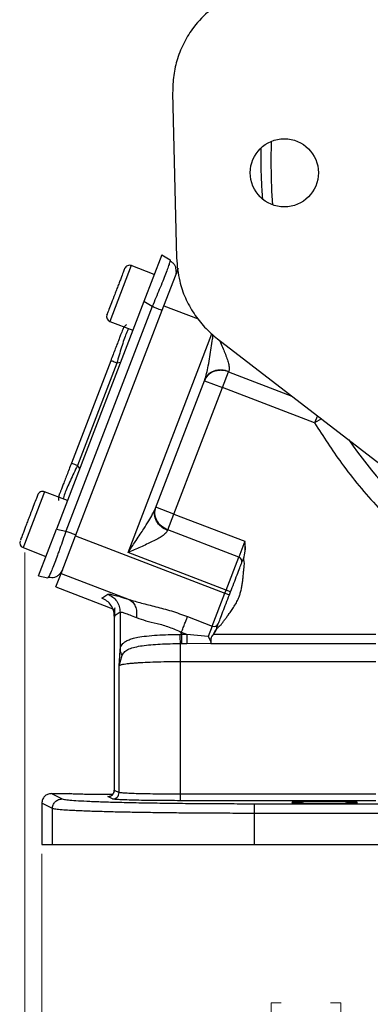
# Model space of a CAD drawing. Header units: inches. Extents: x 0.6 to 16.3, y 0.2 to 11.5.
# Tile 9 of 12: x 9.9 to 11.3, y 4 to 8.1. Entities that reach past the tile are written whole.
import ezdxf

# ---------------------------------------------------------------- set-up
doc = ezdxf.new("R2010")
doc.units = ezdxf.units.IN
doc.header["$MEASUREMENT"] = 0
doc.styles.add('SLDTEXTSTYLE0', font='TXT', dxfattribs={"width": 0.75})
doc.dimstyles.new('SLDDIMSTYLE1', dxfattribs={"dimtxt": 0.137795, "dimasz": 0.14, "dimexe": 0, "dimexo": 0.0625, "dimgap": 0.034449, "dimtad": 0, "dimdec": 1, "dimlfac": 1.5, "dimrnd": 1e-09, "dimzin": 12, "dimdsep": 46, "dimtxsty": 'SLDTEXTSTYLE0', "dimblk1": 'CLOSED', "dimblk2": 'CLOSED', "dimsah": 1, "dimcen": 0.09, "dimadec": 0, "dimazin": 3, "dimtfac": 1, "dimtdec": 1, "dimtofl": 0, "dimtmove": 0, "dimatfit": 3, "dimldrblk": 'CLOSED', "dimfxl": 0, "dimfrac": 2, "dimtolj": 1, "dimtzin": 12, "dimarcsym": 0})

# ---------------------------------------------------------------- blocks, each defined once
blk = doc.blocks.new('_Closed')
at = {"color": 0, "linetype": 'ByBlock', "lineweight": -2}
for p, q in [((-1, 0.166667), (0, 0)), ((-1, 0.166667), (-1, -0.166667)), ((0, 0), (-1, -0.166667)), ((0, 0), (-1, 0))]:
    blk.add_line(p, q, dxfattribs=at)
blk = doc.blocks.new('_D_4')
at = {"color": 7, "linetype": 'Continuous', "lineweight": 0}
for p, q in [((12.0515, 4.9223), (12.0515, 3.7748)), ((9.9682, 4.6268), (9.9682, 3.7748)), ((10.956, 4.0127), (10.9141, 4.0127)), ((10.9141, 4.0127), (10.9141, 3.7939)), ((11.1597, 4.0127), (11.2017, 4.0127)), ((11.2017, 4.0127), (11.2017, 3.7939)), ((9.9682, 3.8142), (10.7932, 3.8142)), ((10.9141, 3.7939), (10.956, 3.7939)), ((11.2017, 3.7939), (11.1597, 3.7939)), ((12.0515, 3.8142), (11.3225, 3.8142))]:
    blk.add_line(p, q, dxfattribs=at)
at = {"color": 7, "linetype": 'Continuous', "lineweight": 18, "xscale": 0.14, "yscale": 0.14, "rotation": 180.0000000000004}
blk.add_blockref('_Closed', (9.9682, 3.8142, -0.857), dxfattribs=at)
at = {"color": 7, "linetype": 'Continuous', "lineweight": 18, "xscale": 0.14, "yscale": 0.14}
blk.add_blockref('_Closed', (12.0515, 3.8142, -0.857), dxfattribs=at)
at = {"color": 7, "linetype": 'Continuous', "lineweight": 18, "char_height": 0.1378, "attachment_point": 1, "style": 'SLDTEXTSTYLE0'}
for s, insert in [('79', (10.956, 3.9716)), ('3.1', (10.9306, 3.7654))]:
    blk.add_mtext(s, dxfattribs=dict(at, insert=insert))
blk = doc.blocks.new('_D_5')
at = {"color": 7, "linetype": 'Continuous', "lineweight": 0}
for p, q in [((9.8986, 5.8715), (9.8986, 3.1114)), ((12.0515, 4.9223), (12.0515, 3.1114)), ((10.4874, 3.3493), (10.4454, 3.3493)), ((10.4454, 3.3493), (10.4454, 3.1305)), ((10.691, 3.3493), (10.733, 3.3493)), ((10.733, 3.3493), (10.733, 3.1305)), ((9.8986, 3.1508), (10.3245, 3.1508)), ((10.4454, 3.1305), (10.4874, 3.1305)), ((10.733, 3.1305), (10.691, 3.1305)), ((12.0515, 3.1508), (10.8538, 3.1508))]:
    blk.add_line(p, q, dxfattribs=at)
at = {"color": 7, "linetype": 'Continuous', "lineweight": 18, "xscale": 0.14, "yscale": 0.14, "rotation": 180.0000000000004}
blk.add_blockref('_Closed', (9.8986, 3.1508, -0.857), dxfattribs=at)
at = {"color": 7, "linetype": 'Continuous', "lineweight": 18, "xscale": 0.14, "yscale": 0.14}
blk.add_blockref('_Closed', (12.0515, 3.1508, -0.857), dxfattribs=at)
at = {"color": 7, "linetype": 'Continuous', "lineweight": 18, "char_height": 0.1378, "attachment_point": 1, "style": 'SLDTEXTSTYLE0'}
for s, insert in [('82', (10.4874, 3.3082)), ('3.2', (10.4619, 3.102))]:
    blk.add_mtext(s, dxfattribs=dict(at, insert=insert))

msp = doc.modelspace()

# ---------------------------------------------------------------- linework, layer by layer
at = {"color": 7, "linetype": 'Continuous', "lineweight": 25}
for p, q in [((10.5081, 7.7677), (10.5239, 7.0873)), ((10.4631, 7.0988), (10.3893, 6.9063)), ((10.4631, 7.0988), (10.4973, 7.0783)), ((10.4323, 7.0185), (10.3377, 7.0548)), ((10.472, 6.8894), (10.5317, 7.0448)), ((10.5231, 7.0313), (10.5197, 7.0135)), ((10.3893, 6.9063), (10.0286, 5.9668)), ((10.4234, 6.8858), (10.0677, 5.9592)), ((10.1075, 5.9399), (10.472, 6.8894)), ((10.4234, 6.8858), (10.3893, 6.9063)), ((10.2493, 6.8245), (10.3439, 6.7882)), ((10.6934, 6.7525), (11.715, 5.965)), ((10.2528, 6.6625), (10.0904, 6.2394)), ((10.2777, 6.6529), (10.1153, 6.2298)), ((10.4371, 6.0545), (10.6403, 6.5837)), ((10.7136, 6.5515), (10.7387, 6.6167)), ((10.7387, 6.6167), (10.7396, 6.6192)), ((10.5132, 6.0294), (10.7136, 6.5515)), ((10.6389, 6.5801), (10.7136, 6.5515)), ((11.0939, 6.4055), (10.7136, 6.5515)), ((10.0739, 6.0849), (9.9793, 6.1212)), ((10.5132, 6.0294), (10.4385, 6.058)), ((10.4882, 5.9641), (10.5132, 6.0294)), ((10.5132, 6.0294), (10.8057, 5.9171)), ((9.9547, 5.7744), (10.0286, 5.9668)), ((10.0286, 5.9668), (10.0677, 5.9592)), ((10.0479, 5.7845), (10.1075, 5.9399)), ((10.1075, 5.9399), (10.7237, 5.7034)), ((10.4872, 5.9617), (10.4882, 5.9641)), ((10.7807, 5.8518), (10.4882, 5.9641)), ((9.8834, 5.9308), (9.88, 5.9221)), ((10.8057, 5.9171), (10.7807, 5.8518)), ((9.8909, 5.891), (9.9856, 5.8546)), ((10.7285, 5.7159), (10.324, 5.8712)), ((10.7285, 5.7159), (10.7807, 5.8518)), ((9.9547, 5.7744), (9.9939, 5.7668)), ((10.0266, 5.729), (10.0479, 5.7845)), ((10.0538, 5.7999), (10.0444, 5.7844)), ((10.0479, 5.7845), (10.3283, 5.6769)), ((9.9966, 5.7699), (9.9939, 5.7668)), ((10.0266, 5.729), (10.2686, 5.6361)), ((10.2163, 5.6825), (10.2403, 5.699)), ((10.6715, 5.5675), (10.7237, 5.7034)), ((10.7237, 5.7034), (10.7285, 5.7159)), ((10.7237, 5.7034), (10.7424, 5.6962)), ((10.7472, 5.7087), (10.7285, 5.7159)), ((10.7424, 5.6962), (10.7472, 5.7087)), ((10.2672, 5.6082), (10.2672, 5.6081)), ((10.2672, 5.6081), (10.2672, 4.8901)), ((10.2915, 5.6244), (10.2675, 5.6079)), ((10.2675, 5.6079), (10.2675, 4.8902)), ((10.2915, 5.6244), (10.2915, 5.4667)), ((10.5695, 5.6066), (10.6715, 5.5675)), ((10.6715, 5.5675), (10.6548, 5.5238)), ((10.5445, 5.5329), (10.5395, 5.5329)), ((10.5665, 5.5329), (10.5445, 5.5414)), ((10.5445, 5.5329), (10.5445, 5.5414)), ((10.5665, 5.5329), (10.5445, 5.5329)), ((10.6548, 5.5238), (10.5665, 5.5329)), ((10.6763, 5.5333), (10.6867, 5.5511)), ((10.6768, 5.5329), (10.6873, 5.5508)), ((11.3465, 5.5329), (10.6768, 5.5329)), ((10.6867, 5.5511), (10.687, 5.5519)), ((10.6873, 5.5508), (10.6876, 5.5517)), ((10.5403, 5.4952), (10.5445, 5.4952)), ((10.5445, 5.4952), (10.5665, 5.4952)), ((10.5665, 5.4952), (10.6657, 5.4965)), ((10.6657, 5.4952), (10.6668, 5.4981)), ((10.6657, 5.4965), (10.6658, 5.4967)), ((10.6657, 5.4965), (10.6657, 5.4952)), ((10.6657, 5.4952), (11.3465, 5.4952)), ((10.6658, 5.4967), (10.6661, 5.4974)), ((10.6661, 5.4974), (10.6662, 5.4978)), ((10.2873, 5.4032), (10.2915, 5.4667)), ((10.2873, 5.4032), (10.2998, 5.4476)), ((11.3465, 5.4198), (10.5403, 5.4198)), ((10.5403, 4.8733), (10.5403, 5.4198)), ((10.2873, 4.8803), (10.2873, 5.4032)), ((10.2675, 4.8902), (10.2873, 4.8803)), ((10.012, 4.8139), (9.9682, 4.8359)), ((9.9682, 4.8359), (9.9682, 4.6662)), ((10.0082, 4.8758), (10.052, 4.8539)), ((10.0082, 4.8758), (10.0825, 4.8758)), ((10.2607, 4.8536), (10.2409, 4.8635)), ((11.3465, 4.8733), (10.5403, 4.8733)), ((11.3465, 4.8467), (10.5403, 4.8467)), ((10.012, 4.6662), (10.012, 4.8139)), ((10.8442, 4.8342), (13.2588, 4.8342)), ((13.2588, 4.7943), (10.8442, 4.7943)), ((10.8442, 4.7943), (10.8442, 4.6662)), ((9.9682, 4.6662), (10.012, 4.6662)), ((10.012, 4.6662), (10.8442, 4.6662)), ((10.8442, 4.6662), (13.2588, 4.6662))]:
    msp.add_line(p, q, dxfattribs=at)
at = {"color": 8, "linetype": 'Continuous', "lineweight": 25}
for p, q in [((10.914, 7.4826), (10.9158, 7.5683)), ((10.3377, 7.0548), (10.2493, 6.8245)), ((10.472, 6.8894), (10.6133, 6.8351)), ((10.324, 5.8712), (10.6703, 6.7736)), ((10.2929, 6.6553), (10.2777, 6.6529)), ((10.7387, 6.6167), (10.9993, 6.5167)), ((11.1053, 6.435), (11.0939, 6.4055)), ((11.1218, 6.4222), (11.0939, 6.4055)), ((10.125, 6.2178), (10.1153, 6.2298)), ((9.9793, 6.1212), (9.8967, 5.9058)), ((9.8967, 5.9058), (9.8909, 5.891))]:
    msp.add_line(p, q, dxfattribs=at)
at = {"color": 8, "linetype": 'Continuous', "lineweight": 25, "flags": 128}
msp.add_lwpolyline([(10.9219, 7.3054), (10.9176, 7.3624), (10.914, 7.4826)], dxfattribs=at)
at = {"color": 7, "linetype": 'Continuous', "lineweight": 25}
msp.add_circle((10.9687, 7.438), 0.1406, dxfattribs=at)
for centre, radius, start, end in [((10.3301, 7.0349), 0.0213, 69, 159), ((10.257, 6.8445), 0.0213, 159, 249), ((9.9717, 6.1013), 0.0213, 69, 159), ((9.8986, 5.9109), 0.0213, 159, 249), ((10.775, 5.8338), 0.0189, 343.1171, 72.5963), ((10.6794, 5.5846), 0.0189, 245.4037, 334.8829)]:
    msp.add_arc(centre, radius, start, end, dxfattribs=at)
at = {"color": 8, "linetype": 'Continuous', "lineweight": 25}
msp.add_arc((12.8848, 7.4826), 2.0099, 214.8032, 228.9899, dxfattribs=at)
at = {"color": 7, "linetype": 'Continuous', "lineweight": 25}
for points, knots in [([(10.6619, 8.11), (10.6383, 8.0873), (10.5974, 8.0479), (10.5545, 7.9779), (10.5268, 7.9107), (10.5099, 7.8397), (10.5087, 7.7919), (10.5081, 7.7677)], [0, 0, 0, 0, 0.251927, 0.438574, 0.630634, 0.812808, 1, 1, 1, 1]), ([(10.4973, 7.0783), (10.4978, 7.0778), (10.4982, 7.0774), (10.4971, 7.0734), (10.4971, 7.0731)], [0, 0, 0, 0, 0.929331, 1, 1, 1, 1]), ([(10.5232, 7.0313), (10.5229, 7.0359), (10.5224, 7.0451), (10.5169, 7.0572), (10.5086, 7.0672), (10.501, 7.0713), (10.4972, 7.0733)], [0, 0, 0, 0, 0.24674, 0.496303, 0.747818, 1, 1, 1, 1]), ([(10.5239, 7.0873), (10.5268, 7.0547), (10.5317, 6.9981), (10.5591, 6.9207), (10.5939, 6.8569), (10.6386, 6.7991), (10.675, 6.7682), (10.6934, 6.7525)], [0, 0, 0, 0, 0.251927, 0.438574, 0.630634, 0.812808, 1, 1, 1, 1]), ([(10.31, 7.0421), (10.31, 7.0421), (10.31, 7.0423), (10.3064, 7.0328), (10.299, 7.0134), (10.291, 6.9927), (10.284, 6.9745), (10.2766, 6.9552), (10.267, 6.9302), (10.2557, 6.9007), (10.2465, 6.8768), (10.2411, 6.8628), (10.2384, 6.8555), (10.237, 6.852), (10.2372, 6.8525), (10.2372, 6.8526)], [0, 0, 0, 0, 0.038614, 0.158342, 0.278071, 0.342523, 0.408342, 0.474162, 0.538614, 0.658342, 0.778071, 0.842523, 0.908342, 0.974162, 1, 1, 1, 1]), ([(10.3012, 6.7886), (10.3006, 6.7871), (10.2998, 6.7848), (10.2939, 6.7696), (10.2879, 6.754), (10.2804, 6.7345), (10.2689, 6.7045), (10.2592, 6.6792), (10.2528, 6.6625)], [0, 0, 0, 0, 0.250062, 0.37621, 0.5, 0.623853, 0.749938, 1, 1, 1, 1]), ([(10.3176, 6.811), (10.3175, 6.811), (10.3135, 6.8085), (10.3073, 6.801), (10.3033, 6.7927), (10.3012, 6.7886)], [0, 0, 0, 0, 0.005601, 0.502801, 1, 1, 1, 1]), ([(10.7387, 6.6167), (10.7293, 6.6194), (10.7145, 6.6236), (10.6936, 6.6223), (10.6733, 6.617), (10.6518, 6.604), (10.6432, 6.588), (10.6389, 6.5801)], [0, 0, 0, 0, 0.230676, 0.366477, 0.509261, 0.756865, 1, 1, 1, 1]), ([(11.0939, 6.4055), (11.1298, 6.3496), (11.2084, 6.227), (11.3485, 6.0584), (11.4601, 5.9551), (11.5135, 5.9056)], [0, 0, 0, 0, 0.3038073, 0.6667303, 1, 1, 1, 1]), ([(10.0904, 6.2394), (10.0839, 6.2226), (10.0743, 6.1974), (10.0627, 6.1673), (10.0552, 6.1478), (10.0492, 6.1322), (10.0434, 6.117), (10.0425, 6.1147), (10.042, 6.1132)], [0, 0, 0, 0, 0.250062, 0.37621, 0.5, 0.623853, 0.749938, 1, 1, 1, 1]), ([(9.9516, 6.1086), (9.9517, 6.1087), (9.9519, 6.1092), (9.9506, 6.106), (9.948, 6.099), (9.9427, 6.0853), (9.9336, 6.0617), (9.9224, 6.0323), (9.9128, 6.0074), (9.9053, 5.988), (9.8984, 5.9698), (9.8902, 5.9486), (9.8861, 5.9378), (9.8834, 5.9308)], [0, 0, 0, 0, 0.024871, 0.103544, 0.182216, 0.259254, 0.402362, 0.545471, 0.622509, 0.701181, 0.779854, 0.856892, 1, 1, 1, 1]), ([(10.0391, 6.0856), (10.0391, 6.0857), (10.0378, 6.0902), (10.0382, 6.0999), (10.0407, 6.1088), (10.042, 6.1132)], [0, 0, 0, 0, 0.005601, 0.5028, 1, 1, 1, 1]), ([(10.324, 5.8712), (10.3305, 5.8809), (10.3417, 5.8974), (10.3586, 5.9226), (10.374, 5.9456), (10.3915, 5.9725), (10.4088, 6.0002), (10.4257, 6.0287), (10.4335, 6.0463), (10.4371, 6.0545)], [0, 0, 0, 0, 0.158503, 0.270369, 0.412989, 0.534893, 0.709958, 0.866013, 1, 1, 1, 1]), ([(10.4872, 5.9617), (10.4851, 5.958), (10.4818, 5.9523), (10.473, 5.9447), (10.4625, 5.937), (10.4464, 5.9273), (10.4247, 5.916), (10.4006, 5.9046), (10.3757, 5.8934), (10.35, 5.8823), (10.3326, 5.8749), (10.324, 5.8712)], [0, 0, 0, 0, 0.10713, 0.166309, 0.230134, 0.344684, 0.477255, 0.605667, 0.735997, 0.867707, 1, 1, 1, 1]), ([(10.8026, 5.8531), (10.8048, 5.8636), (10.8093, 5.8848), (10.8069, 5.9063), (10.8057, 5.9171)], [0, 0, 0, 0, 0.49804, 1, 1, 1, 1]), ([(10.8032, 5.8528), (10.8054, 5.8635), (10.8099, 5.8847), (10.8071, 5.9063), (10.8057, 5.9171)], [0, 0, 0, 0, 0.4994796, 1, 1, 1, 1]), ([(10.6876, 5.5517), (10.6894, 5.5547), (10.692, 5.5592), (10.6964, 5.563), (10.7013, 5.567), (10.7082, 5.5721), (10.7136, 5.5806), (10.7185, 5.5872), (10.7226, 5.5928), (10.7284, 5.6007), (10.7337, 5.6078), (10.7377, 5.6132), (10.7427, 5.6198), (10.751, 5.6313), (10.7628, 5.6491), (10.7735, 5.6681), (10.7818, 5.6864), (10.7876, 5.7038), (10.7918, 5.7202), (10.795, 5.737), (10.7973, 5.7538), (10.7985, 5.7652), (10.7992, 5.7729), (10.8, 5.7817), (10.8013, 5.7953), (10.8027, 5.8105), (10.8047, 5.8222), (10.8034, 5.8306), (10.8021, 5.8371), (10.8013, 5.8441), (10.8024, 5.8493), (10.8032, 5.8528)], [0, 0, 0, 0, 0.031116, 0.04625, 0.051755, 0.087847, 0.122649, 0.141159, 0.161828, 0.184657, 0.229189, 0.241286, 0.244793, 0.303819, 0.368142, 0.436227, 0.499645, 0.548385, 0.600278, 0.651632, 0.701479, 0.752721, 0.754662, 0.770434, 0.832446, 0.876673, 0.907884, 0.937762, 0.952586, 0.967761, 1, 1, 1, 1]), ([(10.8032, 5.8528), (10.8031, 5.8529), (10.803, 5.8529), (10.8029, 5.853), (10.8028, 5.853), (10.8027, 5.853), (10.8026, 5.8531), (10.8026, 5.8531), (10.8026, 5.8531)], [0, 0, 0, 0, 0.239304, 0.368266, 0.500022, 0.631772, 0.760723, 1, 1, 1, 1]), ([(10.7472, 5.7087), (10.7518, 5.7206), (10.7611, 5.7449), (10.7741, 5.7789), (10.7854, 5.8084), (10.7906, 5.8218), (10.7931, 5.8284)], [0, 0, 0, 0, 0.245536, 0.5, 0.754464, 1, 1, 1, 1]), ([(9.9966, 5.7698), (10.0009, 5.7688), (10.0094, 5.767), (10.0224, 5.7691), (10.0346, 5.7746), (10.0412, 5.7811), (10.0445, 5.7844)], [0, 0, 0, 0, 0.252652, 0.503903, 0.753133, 1, 1, 1, 1]), ([(10.2403, 5.699), (10.2422, 5.6993), (10.2461, 5.7), (10.2647, 5.6959), (10.2915, 5.6886), (10.3161, 5.6808), (10.3283, 5.6769)], [0, 0, 0, 0, 0.246357, 0.496982, 0.74919, 1, 1, 1, 1]), ([(10.6965, 5.5766), (10.699, 5.5832), (10.7041, 5.5966), (10.7155, 5.6261), (10.7285, 5.6601), (10.7378, 5.6843), (10.7424, 5.6962)], [0, 0, 0, 0, 0.245536, 0.5, 0.754464, 1, 1, 1, 1]), ([(10.3283, 5.6769), (10.345, 5.6719), (10.3794, 5.6615), (10.4393, 5.6475), (10.5038, 5.6303), (10.5474, 5.6146), (10.5695, 5.6066)], [0, 0, 0, 0, 0.231639, 0.476918, 0.734744, 1, 1, 1, 1]), ([(10.3283, 5.6769), (10.3336, 5.6737), (10.3442, 5.6673), (10.3547, 5.6493), (10.3604, 5.6271), (10.3591, 5.6106), (10.3585, 5.6023)], [0, 0, 0, 0, 0.250006, 0.499998, 0.750005, 1, 1, 1, 1]), ([(10.2709, 5.6413), (10.2703, 5.6411), (10.268, 5.6404), (10.268, 5.6342), (10.269, 5.6224), (10.2686, 5.6104), (10.2684, 5.6046)], [0, 0, 0, 0, 0.111275, 0.432822, 0.724915, 1, 1, 1, 1]), ([(10.2915, 5.6244), (10.293, 5.6247), (10.296, 5.6254), (10.3101, 5.6214), (10.3303, 5.614), (10.349, 5.6063), (10.3585, 5.6023)], [0, 0, 0, 0, 0.2463996, 0.4948313, 0.7420557, 1, 1, 1, 1]), ([(10.3585, 5.6023), (10.3711, 5.5979), (10.3964, 5.5891), (10.4434, 5.5787), (10.4942, 5.5644), (10.5276, 5.5491), (10.5445, 5.5414)], [0, 0, 0, 0, 0.247971, 0.49533, 0.745303, 1, 1, 1, 1]), ([(10.2915, 5.4667), (10.292, 5.4703), (10.293, 5.4781), (10.2969, 5.4872), (10.3028, 5.4954), (10.3115, 5.5029), (10.3242, 5.5098), (10.3417, 5.516), (10.3664, 5.5217), (10.4002, 5.5266), (10.4428, 5.5301), (10.4902, 5.5323), (10.5228, 5.5327), (10.5395, 5.5329)], [0, 0, 0, 0, 0.05804, 0.121656, 0.181764, 0.245538, 0.323978, 0.407603, 0.496572, 0.617574, 0.748497, 0.871284, 1, 1, 1, 1]), ([(10.5403, 5.4952), (10.5402, 5.4972), (10.54, 5.5011), (10.5398, 5.5112), (10.5396, 5.5221), (10.5395, 5.5293), (10.5395, 5.5329)], [0, 0, 0, 0, 0.27977, 0.559537, 0.779763, 1, 1, 1, 1]), ([(10.6662, 5.4978), (10.6666, 5.4999), (10.6673, 5.5042), (10.6664, 5.512), (10.6675, 5.5189), (10.6705, 5.5257), (10.674, 5.5302), (10.6763, 5.5333)], [0, 0, 0, 0, 0.246389, 0.495863, 0.620486, 0.746693, 1, 1, 1, 1]), ([(10.6668, 5.4981), (10.6672, 5.5002), (10.6679, 5.5044), (10.6668, 5.5121), (10.6679, 5.5189), (10.6709, 5.5255), (10.6744, 5.53), (10.6768, 5.5329)], [0, 0, 0, 0, 0.249182, 0.498671, 0.62375, 0.748944, 1, 1, 1, 1]), ([(10.6763, 5.5333), (10.6763, 5.5333), (10.6764, 5.5332), (10.6765, 5.5331), (10.6766, 5.533), (10.6767, 5.533), (10.6768, 5.5329)], [0, 0, 0, 0, 0.24564, 0.499998, 0.754425, 1, 1, 1, 1]), ([(10.6873, 5.5508), (10.6872, 5.5509), (10.687, 5.5509), (10.6868, 5.551), (10.6867, 5.5511), (10.6867, 5.5511), (10.6867, 5.5511)], [0, 0, 0, 0, 0.270472, 0.562412, 0.789476, 1, 1, 1, 1]), ([(10.687, 5.5519), (10.687, 5.5519), (10.687, 5.5519), (10.6871, 5.5519), (10.6872, 5.5518), (10.6873, 5.5518), (10.6874, 5.5517), (10.6875, 5.5517), (10.6876, 5.5517)], [0, 0, 0, 0, 0.2395082, 0.3683992, 0.5000047, 0.6316108, 0.7605025, 1, 1, 1, 1]), ([(10.2998, 5.4476), (10.303, 5.4527), (10.3095, 5.463), (10.3276, 5.4731), (10.3518, 5.481), (10.382, 5.4866), (10.4172, 5.4906), (10.456, 5.4932), (10.4975, 5.4948), (10.526, 5.4951), (10.5403, 5.4952)], [0, 0, 0, 0, 0.122415, 0.247577, 0.37369, 0.499666, 0.625316, 0.750635, 0.875305, 1, 1, 1, 1]), ([(10.6548, 5.5238), (10.6563, 5.521), (10.6593, 5.5154), (10.6633, 5.5079), (10.6663, 5.5014), (10.6662, 5.4987), (10.6661, 5.4974)], [0, 0, 0, 0, 0.25192, 0.503164, 0.752496, 1, 1, 1, 1]), ([(10.6662, 5.4978), (10.6662, 5.4978), (10.6663, 5.4979), (10.6664, 5.4981), (10.6666, 5.4981), (10.6668, 5.4981), (10.6668, 5.4981)], [0, 0, 0, 0, 0.244504, 0.499952, 0.75497, 1, 1, 1, 1]), ([(10.5403, 5.4198), (10.5249, 5.4197), (10.4936, 5.4196), (10.4478, 5.4187), (10.4041, 5.4172), (10.3718, 5.4154), (10.3493, 5.4138), (10.3341, 5.4125), (10.3203, 5.411), (10.3063, 5.4091), (10.2927, 5.4065), (10.2892, 5.4044), (10.2873, 5.4032)], [0, 0, 0, 0, 0.120065, 0.243321, 0.369788, 0.49948, 0.559839, 0.623234, 0.689668, 0.759139, 0.864253, 1, 1, 1, 1]), ([(10.2672, 4.8906), (10.2671, 4.8891), (10.267, 4.8862), (10.2658, 4.8818), (10.2638, 4.8774), (10.2599, 4.8719), (10.2578, 4.8703), (10.2563, 4.8691)], [0, 0, 0, 0, 0.113436, 0.227878, 0.354625, 0.518706, 1, 1, 1, 1]), ([(10.5403, 4.8733), (10.5249, 4.8734), (10.4937, 4.8734), (10.4478, 4.8738), (10.4041, 4.8744), (10.3654, 4.8753), (10.3325, 4.8764), (10.3115, 4.8775), (10.2986, 4.8784), (10.2905, 4.8793), (10.2884, 4.8799), (10.2873, 4.8803)], [0, 0, 0, 0, 0.120191, 0.243561, 0.370113, 0.499848, 0.623463, 0.75913, 0.825792, 0.906085, 1, 1, 1, 1]), ([(10.0082, 4.8758), (10.0053, 4.8756), (9.9998, 4.8753), (9.9898, 4.872), (9.9791, 4.8646), (9.97, 4.8516), (9.9688, 4.8411), (9.9682, 4.8359)], [0, 0, 0, 0, 0.136276, 0.265344, 0.500864, 0.749267, 1, 1, 1, 1]), ([(10.052, 4.8539), (10.0547, 4.8531), (10.0602, 4.8515), (10.0831, 4.849), (10.1176, 4.8465), (10.1652, 4.8442), (10.2253, 4.8419), (10.2965, 4.8399), (10.3773, 4.8382), (10.4657, 4.8367), (10.5588, 4.8356), (10.6541, 4.8348), (10.7493, 4.8343), (10.8129, 4.8343), (10.8442, 4.8342)], [0, 0, 0, 0, 0.078032, 0.158314, 0.24071, 0.326281, 0.412792, 0.500054, 0.587301, 0.6738, 0.759364, 0.841727, 0.921989, 1, 1, 1, 1]), ([(10.2605, 4.8725), (10.2465, 4.8724), (10.2159, 4.8722), (10.1748, 4.8724), (10.1433, 4.8728), (10.1215, 4.8733), (10.104, 4.8739), (10.0871, 4.8747), (10.0843, 4.8754), (10.0825, 4.8758)], [0, 0, 0, 0, 0.168532, 0.367601, 0.47477, 0.58422, 0.693677, 0.800868, 1, 1, 1, 1]), ([(10.5403, 4.8467), (10.5237, 4.8467), (10.4896, 4.8468), (10.439, 4.8471), (10.3902, 4.8478), (10.3463, 4.8487), (10.3099, 4.8498), (10.2832, 4.851), (10.266, 4.8523), (10.2624, 4.8532), (10.2607, 4.8536)], [0, 0, 0, 0, 0.117056, 0.240652, 0.36903, 0.499946, 0.630871, 0.759274, 0.882905, 1, 1, 1, 1]), ([(11.1348, 4.8434), (11.1519, 4.8433), (11.1782, 4.8432), (11.2098, 4.8428), (11.2315, 4.8423), (11.2491, 4.8418), (11.2655, 4.841), (11.2738, 4.8398), (11.2655, 4.8387), (11.2491, 4.8379), (11.2315, 4.8373), (11.2098, 4.8368), (11.1782, 4.8364), (11.1348, 4.8362), (11.0915, 4.8364), (11.0599, 4.8368), (11.0382, 4.8373), (11.0206, 4.8379), (11.0042, 4.8387), (10.9959, 4.8398), (11.0042, 4.841), (11.0206, 4.8418), (11.0382, 4.8423), (11.0599, 4.8428), (11.0915, 4.8432), (11.1178, 4.8433), (11.1348, 4.8434)], [0, 0, 0, 0, 0.059855, 0.092077, 0.124986, 0.157897, 0.190126, 0.25, 0.309874, 0.342103, 0.375014, 0.407923, 0.440145, 0.5, 0.559855, 0.592077, 0.624986, 0.657897, 0.690126, 0.75, 0.809874, 0.842103, 0.875014, 0.907923, 0.940145, 1, 1, 1, 1]), ([(10.8442, 4.7943), (10.8106, 4.7943), (10.7427, 4.7944), (10.6414, 4.7949), (10.5501, 4.7956), (10.4693, 4.7965), (10.3991, 4.7974), (10.3322, 4.7986), (10.2797, 4.7997), (10.2395, 4.8007), (10.2098, 4.8016), (10.1811, 4.8024), (10.1538, 4.8034), (10.1279, 4.8044), (10.1039, 4.8055), (10.0772, 4.8069), (10.0491, 4.8087), (10.0226, 4.8111), (10.0157, 4.813), (10.012, 4.8139)], [0, 0, 0, 0, 0.079768, 0.160951, 0.243549, 0.306446, 0.370139, 0.43463, 0.49992, 0.534019, 0.569107, 0.605181, 0.642244, 0.680293, 0.719331, 0.759355, 0.825954, 0.906172, 1, 1, 1, 1])]:
    msp.add_open_spline(points, degree=3, knots=knots, dxfattribs=at)
at = {"color": 8, "linetype": 'Continuous', "lineweight": 25}
for points, knots in [([(10.8801, 7.33), (10.8782, 7.3564), (10.8742, 7.4121), (10.8723, 7.4817), (10.8734, 7.5244), (10.8738, 7.5384)], [0, 0, 0, 0, 0.377363, 0.795685, 1, 1, 1, 1]), ([(10.4971, 7.0731), (10.4964, 7.0703), (10.4952, 7.0657), (10.4918, 7.0553), (10.4871, 7.0419), (10.4794, 7.0212), (10.4675, 6.9909), (10.4538, 6.9574), (10.439, 6.9218), (10.4287, 6.898), (10.4234, 6.8858)], [0, 0, 0, 0, 0.125024, 0.200601, 0.275598, 0.423758, 0.571923, 0.722297, 0.858111, 1, 1, 1, 1]), ([(10.3259, 6.7951), (10.3229, 6.7886), (10.3148, 6.7713), (10.2971, 6.7195), (10.2841, 6.675), (10.2777, 6.6529)], [0, 0, 0, 0, 0.2310896, 0.6193627, 1, 1, 1, 1]), ([(10.6403, 6.5837), (10.6431, 6.5922), (10.649, 6.6105), (10.6556, 6.643), (10.6618, 6.6784), (10.6674, 6.7152), (10.6718, 6.7453), (10.6743, 6.7633), (10.6751, 6.7692)], [0, 0, 0, 0, 0.152438, 0.329997, 0.529113, 0.719253, 0.908929, 1, 1, 1, 1]), ([(10.7016, 6.7462), (10.7018, 6.7456), (10.7062, 6.7361), (10.7137, 6.719), (10.7239, 6.6944), (10.7323, 6.672), (10.7387, 6.6507), (10.7423, 6.6323), (10.7405, 6.6233), (10.7396, 6.6192)], [0, 0, 0, 0, 0.011732, 0.198944, 0.359255, 0.537311, 0.691182, 0.856093, 1, 1, 1, 1]), ([(10.1153, 6.2298), (10.1053, 6.2091), (10.0851, 6.1673), (10.0637, 6.117), (10.0581, 6.0987), (10.056, 6.0918)], [0, 0, 0, 0, 0.380637, 0.76891, 1, 1, 1, 1]), ([(10.0677, 5.9592), (10.0635, 5.9467), (10.0552, 5.9221), (10.0447, 5.892), (10.0365, 5.8691), (10.0282, 5.8465), (10.0187, 5.8212), (10.0089, 5.7963), (10.0017, 5.7796), (9.9976, 5.7709), (9.9967, 5.7699), (9.9966, 5.7699)], [0, 0, 0, 0, 0.139643, 0.273304, 0.347684, 0.421493, 0.567307, 0.713124, 0.861116, 0.99478, 1, 1, 1, 1]), ([(10.2409, 4.8635), (10.2402, 4.8642), (10.2394, 4.8649), (10.2495, 4.8656), (10.2514, 4.8658)], [0, 0, 0, 0, 0.819203, 1, 1, 1, 1])]:
    msp.add_open_spline(points, degree=3, knots=knots, dxfattribs=at)
at = {"color": 7, "linetype": 'Continuous', "lineweight": 25}
for points in [[(10.4646, 6.87), (10.464, 6.8702), (10.4628, 6.8707), (10.4536, 6.8742), (10.4402, 6.8793), (10.429, 6.8836), (10.4234, 6.8858)], [(10.2777, 6.6529), (10.2741, 6.6543), (10.2669, 6.6571), (10.259, 6.6601), (10.2538, 6.6621), (10.2531, 6.6623), (10.2528, 6.6625)], [(10.6403, 6.5837), (10.6447, 6.5917), (10.6534, 6.6076), (10.6788, 6.6222), (10.7091, 6.6275), (10.7295, 6.6219), (10.7396, 6.6192)], [(10.1153, 6.2298), (10.1117, 6.2312), (10.1045, 6.2339), (10.0966, 6.237), (10.0914, 6.239), (10.0907, 6.2392), (10.0904, 6.2394)], [(10.4882, 5.9641), (10.4788, 5.9689), (10.4599, 5.9783), (10.441, 6.0029), (10.4321, 6.0311), (10.4364, 6.0491), (10.4385, 6.058)], [(10.4872, 5.9617), (10.4778, 5.9664), (10.459, 5.9759), (10.44, 6.0002), (10.4308, 6.028), (10.435, 6.0456), (10.4371, 6.0545)], [(10.0677, 5.9592), (10.0734, 5.9571), (10.0846, 5.9528), (10.0979, 5.9476), (10.1071, 5.9441), (10.1083, 5.9437), (10.1089, 5.9434)], [(10.7931, 5.8284), (10.7944, 5.8317), (10.797, 5.8385), (10.8007, 5.8482), (10.8026, 5.8531)], [(10.2403, 5.699), (10.2475, 5.6954), (10.2619, 5.6884), (10.2783, 5.6702), (10.2894, 5.6485), (10.2908, 5.6324), (10.2915, 5.6244)], [(10.2675, 5.6079), (10.2668, 5.6159), (10.2654, 5.632), (10.2543, 5.6537), (10.2379, 5.6719), (10.2235, 5.679), (10.2163, 5.6825)], [(10.5445, 5.5414), (10.547, 5.548), (10.5521, 5.5612), (10.5592, 5.5796), (10.5653, 5.5956), (10.5681, 5.6029), (10.5695, 5.6066)], [(10.687, 5.5519), (10.6888, 5.5568), (10.6926, 5.5665), (10.6952, 5.5732), (10.6965, 5.5766)], [(10.5445, 5.5329), (10.5445, 5.5288), (10.5445, 5.5206), (10.5445, 5.5095), (10.5445, 5.5004), (10.5445, 5.4969), (10.5445, 5.4952)], [(10.5665, 5.5329), (10.5665, 5.5288), (10.5665, 5.5206), (10.5665, 5.5095), (10.5665, 5.5004), (10.5665, 5.4969), (10.5665, 5.4952)], [(10.5403, 5.4198), (10.5403, 5.428), (10.5403, 5.4444), (10.5403, 5.4666), (10.5403, 5.4849), (10.5403, 5.4918), (10.5403, 5.4952)], [(10.2915, 5.4667), (10.292, 5.4632), (10.2929, 5.4564), (10.2975, 5.4505), (10.2998, 5.4476)], [(10.2409, 4.8635), (10.2444, 4.8639), (10.2513, 4.8647), (10.2601, 4.8709), (10.2663, 4.8797), (10.2671, 4.8867), (10.2675, 4.8902)], [(10.2607, 4.8536), (10.2642, 4.854), (10.2711, 4.8549), (10.2799, 4.861), (10.2861, 4.8698), (10.2869, 4.8768), (10.2873, 4.8803)], [(10.012, 4.8139), (10.0126, 4.8192), (10.0139, 4.8297), (10.0231, 4.8429), (10.0363, 4.8521), (10.0468, 4.8533), (10.052, 4.8539)], [(10.5403, 4.8467), (10.5403, 4.8472), (10.5403, 4.8481), (10.5403, 4.8543), (10.5403, 4.863), (10.5403, 4.8699), (10.5403, 4.8733)], [(10.8442, 4.8342), (10.8442, 4.8335), (10.8442, 4.8321), (10.8442, 4.8228), (10.8442, 4.8097), (10.8442, 4.7994), (10.8442, 4.7943)]]:
    msp.add_open_spline(points, degree=3, dxfattribs=at)

# ---------------------------------------------------------------- dimensions: what is measured, and where the dimension line sits
at = {"color": 7, "linetype": 'Continuous', "lineweight": 18}
for base, p1, picture, middle in [((12.0515, 3.1508), (9.8986, 5.9109), '_D_5', (10.5892, 3.1508)), ((12.0515, 3.8142), (9.9682, 4.6662), '_D_4', (11.0579, 3.8142))]:
    dim = msp.add_linear_dim(base=base, p1=p1, p2=(12.0515, 4.9617), dimstyle='SLDDIMSTYLE1', dxfattribs=at)
    dim.commit()
    dim.dimension.update_dxf_attribs({"geometry": picture, "text_midpoint": middle, "dimtype": 160})

doc.saveas('drawing.dxf')
